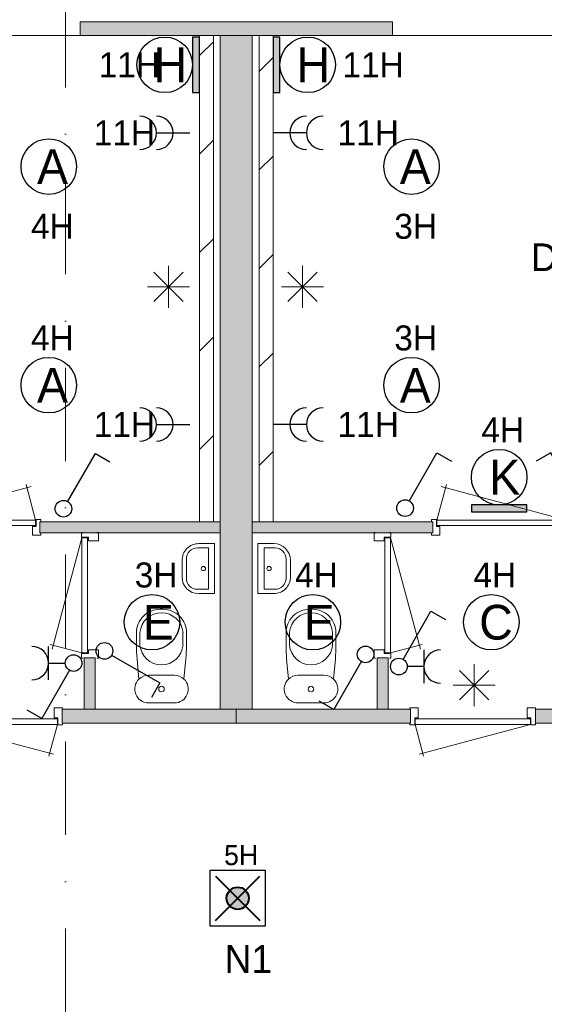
# Model space of a CAD drawing. Header units: millimetres. Extents: x 84337 to 168437, y -3060 to 56340.
# Tile 63 of 84: x 122790 to 126569, y 43409 to 50499. Entities that reach past the tile are written whole.
import ezdxf
from ezdxf.enums import TextEntityAlignment as Align
from ezdxf.xclip import XClip

# ---------------------------------------------------------------- set-up
doc = ezdxf.new("R2010")
doc.units = ezdxf.units.MM
doc.linetypes.add('DGN4', pattern=[1345.6, 672.8, -336.4, 0, -336.4])
for name, color, linetype in [('14', 7, 'Continuous'), ('16', 7, 'Continuous'), ('17', 7, 'Continuous'), ('18', 7, 'Continuous'), ('19', 7, 'Continuous'), ('20', 7, 'Continuous'), ('30', 7, 'Continuous'), ('33', 7, 'Continuous'), ('40', 7, 'Continuous'), ('48', 7, 'Continuous'), ('5', 7, 'Continuous'), ('56', 7, 'Continuous'), ('62', 7, 'Continuous')]:
    doc.layers.add(name, color=color, linetype=linetype)
doc.styles.add('dgn001', font='dgn001.shx')
doc.styles.add('dgn003', font='dgn003.shx')

# ---------------------------------------------------------------- blocks, each defined once
blk = doc.blocks.new('EA822')
at = {"layer": '18'}
blk.add_hatch(color=3, dxfattribs=at).paths.add_polyline_path([(50, -200), (50, 200), (0, 200), (0, -200)])
at = {"layer": '18', "color": 3, "linetype": 'Continuous', "lineweight": 30, "flags": 128}
blk.add_lwpolyline([(50, -200), (50, 200), (0, 200), (0, -200), (50, -200)], dxfattribs=at)
at = {"layer": '18', "color": 3, "linetype": 'Continuous', "lineweight": 30}
blk.add_circle((250, 0), 200, dxfattribs=at)
at = {"layer": '18', "color": 2, "linetype": 'Continuous', "lineweight": 13, "style": 'dgn001'}
blk.add_text('H', height=250, dxfattribs=at).set_placement((289.7, 0), align=Align.MIDDLE_CENTER)
at = {"layer": '18', "color": 1, "linetype": 'Continuous', "lineweight": 13, "style": 'dgn001'}
blk.add_text('11H', height=180, dxfattribs=at).set_placement((500, 0), align=Align.MIDDLE_LEFT)
blk = doc.blocks.new('EA626')
at = {"layer": '18'}
blk.add_hatch(color=3, dxfattribs=at).paths.add_polyline_path([(-200, 0), (200, 0), (200, 50), (-200, 50)])
at = {"layer": '18', "color": 3, "linetype": 'Continuous', "lineweight": 30, "flags": 128}
blk.add_lwpolyline([(-200, 0), (200, 0), (200, 50), (-200, 50), (-200, 0)], dxfattribs=at)
at = {"layer": '18', "color": 3, "linetype": 'Continuous', "lineweight": 30}
blk.add_circle((0, 250), 200, dxfattribs=at)
at = {"layer": '18', "color": 1, "linetype": 'Continuous', "lineweight": 13, "style": 'dgn001'}
blk.add_text('4H', height=180, dxfattribs=at).set_placement((25.5, 500), align=Align.CENTER)
at = {"layer": '18', "color": 2, "linetype": 'Continuous', "lineweight": 13, "style": 'dgn001'}
blk.add_text('K', height=250, dxfattribs=at).set_placement((39.7, 250), align=Align.MIDDLE_CENTER)
blk = doc.blocks.new('EA723')
at = {"layer": '18'}
blk.add_hatch(color=3, dxfattribs=at).paths.add_polyline_path([(0, -200), (0, 200), (-50, 200), (-50, -200)])
at = {"layer": '18', "color": 3, "linetype": 'Continuous', "lineweight": 30, "flags": 128}
blk.add_lwpolyline([(0, -200), (0, 200), (-50, 200), (-50, -200), (0, -200)], dxfattribs=at)
at = {"layer": '18', "color": 3, "linetype": 'Continuous', "lineweight": 30}
blk.add_circle((-250, 0), 200, dxfattribs=at)
at = {"layer": '18', "color": 1, "linetype": 'Continuous', "lineweight": 13, "style": 'dgn001'}
blk.add_text('11H', height=180, dxfattribs=at).set_placement((-284.6, 0), align=Align.MIDDLE_RIGHT)
at = {"layer": '18', "color": 2, "linetype": 'Continuous', "lineweight": 13, "style": 'dgn001'}
blk.add_text('H', height=250, dxfattribs=at).set_placement((-210.3, 0), align=Align.MIDDLE_CENTER)
blk = doc.blocks.new('ED92')
at = {"layer": '20'}
h = blk.add_hatch(color=4, dxfattribs=at)
edge = h.paths.add_edge_path()
edge.add_arc((-0.4, -0.1), 80, 0, 360)
at = {"layer": '20', "color": 4, "linetype": 'Continuous', "lineweight": 40}
for p, q in [((-160, 160), (160, -160)), ((-160, -160), (160, 160))]:
    blk.add_line(p, q, dxfattribs=at)
at = {"layer": '20', "color": 3, "linetype": 'Continuous', "lineweight": 30, "flags": 128}
blk.add_lwpolyline([(-200, -200), (200, -200), (200, 200), (-200, 200), (-200, -200)], dxfattribs=at)
at = {"layer": '20', "color": 4, "linetype": 'Continuous', "lineweight": 40}
blk.add_circle((-0.4, -0.1), 80, dxfattribs=at)
at = {"layer": '20', "color": 1, "linetype": 'Continuous', "lineweight": 13, "style": 'dgn001'}
blk.add_text('5H', height=144, dxfattribs=at).set_placement((24.6, 238.4), align=Align.CENTER)
at = {"layer": '20', "color": 2, "linetype": 'Continuous', "lineweight": 30, "style": 'dgn001'}
blk.add_text('N1', height=200, dxfattribs=at).set_placement((76.6, -337.6), align=Align.TOP_CENTER)
blk = doc.blocks.new('EC6155')
at = {"layer": '18', "color": 3, "linetype": 'Continuous', "lineweight": 30}
blk.add_circle((-0.015, 0.01), 200, dxfattribs=at)
at = {"layer": '18', "color": 2, "linetype": 'Continuous', "lineweight": 13, "style": 'dgn001'}
blk.add_text('A', height=249.99, dxfattribs=at).set_placement((26.855, -0.005), align=Align.MIDDLE_CENTER)
at = {"layer": '18', "color": 1, "linetype": 'Continuous', "lineweight": 13, "style": 'dgn001'}
blk.add_text('4H', height=180, dxfattribs=at).set_placement((25.5, -340), align=Align.TOP_CENTER)
blk = doc.blocks.new('EC6156')
at = {"layer": '18', "color": 3, "linetype": 'Continuous', "lineweight": 30}
blk.add_circle((0, 0), 200, dxfattribs=at)
at = {"layer": '18', "color": 1, "linetype": 'Continuous', "lineweight": 13, "style": 'dgn001'}
blk.add_text('4H', height=180, dxfattribs=at).set_placement((25.5, 250), align=Align.CENTER)
at = {"layer": '18', "color": 2, "linetype": 'Continuous', "lineweight": 13, "style": 'dgn001'}
blk.add_text('A', height=250, dxfattribs=at).set_placement((26.9, 0), align=Align.MIDDLE_CENTER)
blk = doc.blocks.new('EC6157')
at = {"layer": '18', "color": 3, "linetype": 'Continuous', "lineweight": 30}
blk.add_circle((0, 0), 200, dxfattribs=at)
at = {"layer": '18', "color": 1, "linetype": 'Continuous', "lineweight": 13, "style": 'dgn001'}
blk.add_text('3H', height=180, dxfattribs=at).set_placement((29.7, 250), align=Align.CENTER)
at = {"layer": '18', "color": 2, "linetype": 'Continuous', "lineweight": 13, "style": 'dgn001'}
blk.add_text('A', height=250, dxfattribs=at).set_placement((26.9, 0), align=Align.MIDDLE_CENTER)
blk = doc.blocks.new('EC6158')
at = {"layer": '18', "color": 3, "linetype": 'Continuous', "lineweight": 30}
blk.add_circle((0, 0), 200, dxfattribs=at)
at = {"layer": '18', "color": 2, "linetype": 'Continuous', "lineweight": 13, "style": 'dgn001'}
blk.add_text('A', height=250, dxfattribs=at).set_placement((26.9, 0), align=Align.MIDDLE_CENTER)
at = {"layer": '18', "color": 1, "linetype": 'Continuous', "lineweight": 13, "style": 'dgn001'}
blk.add_text('3H', height=180, dxfattribs=at).set_placement((29.7, -340), align=Align.TOP_CENTER)
blk = doc.blocks.new('EC6163')
at = {"layer": '18', "color": 3, "linetype": 'Continuous', "lineweight": 30}
blk.add_circle((0.005, 0), 200, dxfattribs=at)
at = {"layer": '18', "color": 1, "linetype": 'Continuous', "lineweight": 13, "style": 'dgn001'}
blk.add_text('4H', height=180, dxfattribs=at).set_placement((25.52, 250), align=Align.CENTER)
at = {"layer": '18', "color": 2, "linetype": 'Continuous', "lineweight": 13, "style": 'dgn001'}
blk.add_text('C', height=249.99, dxfattribs=at).set_placement((33.755, -0.005), align=Align.MIDDLE_CENTER)
blk = doc.blocks.new('EC6164')
at = {"layer": '18', "color": 3, "linetype": 'Continuous', "lineweight": 30}
blk.add_circle((-0.005, 0), 200, dxfattribs=at)
at = {"layer": '18', "color": 1, "linetype": 'Continuous', "lineweight": 13, "style": 'dgn001'}
blk.add_text('4H', height=180, dxfattribs=at).set_placement((25.5, 250), align=Align.CENTER)
at = {"layer": '18', "color": 2, "linetype": 'Continuous', "lineweight": 13, "style": 'dgn001'}
blk.add_text('E', height=249.99, dxfattribs=at).set_placement((45.555, -0.005), align=Align.MIDDLE_CENTER)
blk = doc.blocks.new('EC6165')
at = {"layer": '18', "color": 3, "linetype": 'Continuous', "lineweight": 30}
blk.add_circle((0.005, 0), 200, dxfattribs=at)
at = {"layer": '18', "color": 1, "linetype": 'Continuous', "lineweight": 13, "style": 'dgn001'}
blk.add_text('3H', height=180, dxfattribs=at).set_placement((29.76, 250), align=Align.CENTER)
at = {"layer": '18', "color": 2, "linetype": 'Continuous', "lineweight": 13, "style": 'dgn001'}
blk.add_text('E', height=249.99, dxfattribs=at).set_placement((45.555, -0.005), align=Align.MIDDLE_CENTER)
blk = doc.blocks.new('EL153')
at = {"layer": '16', "color": 3, "linetype": 'Continuous', "lineweight": 30}
blk.add_line((-240, 0), (0, 0), dxfattribs=at)
for centre in [(-360, 0), (-240, 0)]:
    blk.add_arc(centre, 120, 270, 90, dxfattribs=at)
at = {"layer": '16', "color": 2, "linetype": 'Continuous', "lineweight": 13, "style": 'dgn001'}
blk.add_text('11H', height=180, dxfattribs=at).set_placement((-249.55, 0), align=Align.MIDDLE_RIGHT)
blk = doc.blocks.new('EL154')
at = {"layer": '16', "color": 3, "linetype": 'Continuous', "lineweight": 30}
blk.add_line((-240, 0), (0, 0), dxfattribs=at)
for centre in [(-360, 0), (-240, 0)]:
    blk.add_arc(centre, 120, 270, 90, dxfattribs=at)
at = {"layer": '16', "color": 2, "linetype": 'Continuous', "lineweight": 13, "style": 'dgn001'}
blk.add_text('11H', height=180, dxfattribs=at).set_placement((-249.55, 0), align=Align.MIDDLE_RIGHT)
blk = doc.blocks.new('EL155')
at = {"layer": '16', "color": 3, "linetype": 'Continuous', "lineweight": 30}
blk.add_line((240, 0), (0, 0), dxfattribs=at)
for centre in [(240, 0), (360, 0)]:
    blk.add_arc(centre, 120, 90, 270, dxfattribs=at)
at = {"layer": '16', "color": 2, "linetype": 'Continuous', "lineweight": 13, "style": 'dgn001'}
blk.add_text('11H', height=180, dxfattribs=at).set_placement((465, 0), align=Align.MIDDLE_LEFT)
blk = doc.blocks.new('EL156')
at = {"layer": '16', "color": 3, "linetype": 'Continuous', "lineweight": 30}
blk.add_line((240, 0), (0, 0), dxfattribs=at)
for centre in [(240, 0), (360, 0)]:
    blk.add_arc(centre, 120, 90, 270, dxfattribs=at)
at = {"layer": '16', "color": 2, "linetype": 'Continuous', "lineweight": 13, "style": 'dgn001'}
blk.add_text('11H', height=180, dxfattribs=at).set_placement((465, 0), align=Align.MIDDLE_LEFT)
blk = doc.blocks.new('EH056')
at = {"layer": '19', "color": 3, "linetype": 'Continuous', "lineweight": 30}
for p, q in [((50, -30), (398, -230)), ((398, -230), (338, -335))]:
    blk.add_line(p, q, dxfattribs=at)
blk.add_circle((0, 0), 60, dxfattribs=at)
blk = doc.blocks.new('EK114')
at = {"layer": '19', "color": 3, "linetype": 'Continuous', "lineweight": 30}
for p, q in [((-180, -120), (-180, 120)), ((-180, 0), (-60, 0)), ((-30, -50), (-230, -398)), ((-230, -398), (-335, -338))]:
    blk.add_line(p, q, dxfattribs=at)
blk.add_circle((0, 0), 60, dxfattribs=at)
blk.add_arc((-300, 0), 120, 270, 90, dxfattribs=at)
blk = doc.blocks.new('EH057')
at = {"layer": '19', "color": 3, "linetype": 'Continuous', "lineweight": 30}
for p, q in [((30, 50), (230, 398)), ((230, 398), (335, 338))]:
    blk.add_line(p, q, dxfattribs=at)
blk.add_circle((0, 0), 60, dxfattribs=at)
blk = doc.blocks.new('EH070')
at = {"layer": '19', "color": 3, "linetype": 'Continuous', "lineweight": 30}
for p, q in [((30, 50), (230, 398)), ((230, 398), (335, 338))]:
    blk.add_line(p, q, dxfattribs=at)
blk.add_circle((0, 0), 60, dxfattribs=at)
blk = doc.blocks.new('EH617')
at = {"layer": '19', "color": 3, "linetype": 'Continuous', "lineweight": 30}
for p, q in [((-230, 398), (-335, 338)), ((-30, 50), (-230, 398)), ((30, 50), (230, 398)), ((230, 398), (335, 338))]:
    blk.add_line(p, q, dxfattribs=at)
blk.add_circle((0, 0), 60, dxfattribs=at)
blk = doc.blocks.new('EK117')
at = {"layer": '19', "color": 3, "linetype": 'Continuous', "lineweight": 30}
for p, q in [((30, 50), (230, 398)), ((230, 398), (335, 338)), ((180, 120), (180, -120)), ((180, 0), (60, 0))]:
    blk.add_line(p, q, dxfattribs=at)
blk.add_circle((0, 0), 60, dxfattribs=at)
blk.add_arc((300, 0), 120, 90, 270, dxfattribs=at)
blk = doc.blocks.new('EH071')
at = {"layer": '19', "color": 3, "linetype": 'Continuous', "lineweight": 30}
for p, q in [((-30, -50), (-230, -398)), ((-230, -398), (-335, -338))]:
    blk.add_line(p, q, dxfattribs=at)
blk.add_circle((0, 0), 60, dxfattribs=at)
blk = doc.blocks.new('930L0948')
at = {"layer": '33', "color": 1, "linetype": 'Continuous', "lineweight": 0}
for p, q in [((38, 98), (936.31, 338.7)), ((968, 98), (899.56, 353.44))]:
    blk.add_line(p, q, dxfattribs=at)
at = {"layer": '33', "color": 92, "linetype": 'Continuous', "lineweight": 13, "true_color": 0x00e100, "flags": 128}
for points in [[(0, 90), (0, 101), (35, 101), (35, 51), (60, 51), (60, -11), (0, -11), (0, 0)], [(1006, 90), (1006, 101), (971, 101), (971, 51), (946, 51), (946, -11), (1006, -11), (1006, 0)]]:
    blk.add_lwpolyline(points, dxfattribs=at)
at = {"layer": '33', "color": 2, "linetype": 'Continuous', "lineweight": 13, "true_color": 0xf0f000, "flags": 128}
blk.add_lwpolyline([(968, 98), (38, 98), (38, 58), (968, 58), (968, 98)], dxfattribs=at)
blk = doc.blocks.new('830R10142')
at = {"layer": '33', "color": 1, "linetype": 'Continuous', "lineweight": 0}
for p, q in [((-108, 868), (-322.82, 66.28)), ((-108, 38), (-336.87, 99.32))]:
    blk.add_line(p, q, dxfattribs=at)
at = {"layer": '33', "color": 92, "linetype": 'Continuous', "lineweight": 13, "true_color": 0x00e100, "flags": 128}
for points in [[(-100, 906), (-111, 906), (-111, 871), (-61, 871), (-61, 846), (11, 846), (11, 906), (0, 906)], [(-100, 0), (-111, 0), (-111, 35), (-61, 35), (-61, 60), (11, 60), (11, 0), (0, 0)]]:
    blk.add_lwpolyline(points, dxfattribs=at)
at = {"layer": '33', "color": 2, "linetype": 'Continuous', "lineweight": 13, "true_color": 0xf0f000, "flags": 128}
blk.add_lwpolyline([(-108, 868), (-108, 38), (-68, 38), (-68, 868), (-108, 868)], dxfattribs=at)
blk = doc.blocks.new('CLOS0247')
at = {"layer": '40', "color": 7, "linetype": 'Continuous', "lineweight": 0}
for p, q in [((-1.1, 670), (0.8, 670)), ((-155, 527.8), (-155, 435.5)), ((155, 527.8), (155, 435.8)), ((-92.5, 220), (92.5, 220))]:
    blk.add_line(p, q, dxfattribs=at)
at = {"layer": '40', "color": 7, "linetype": 'Continuous', "lineweight": 0, "flags": 128}
for points in [[(-175.7, 338.3), (-162, 191.9), (-162, 191.9, 0.674333), (-92.5, 20), (-92.5, 20), (92.5, 20), (92.5, 20, 0.674333), (162, 191.9), (162, 191.9), (175.7, 338.3), (175.7, 338.3, 0.023285), (180, 431.3), (180, 431.3), (180, 525), (180, 525, 0.414214), (10, 695), (10, 695), (-10, 695), (-10, 695, 0.414214), (-180, 525), (-180, 525), (-180, 431.3), (-180, 431.3, 0.023285), (-175.7, 338.3)], [(-162, 191.9, -0.194504), (-92.5, 220)], [(92.5, 220, -0.194504), (162, 191.9)]]:
    blk.add_lwpolyline(points, format="xyb", dxfattribs=at)
at = {"layer": '40', "color": 7, "linetype": 'Continuous', "lineweight": 0}
blk.add_circle((0, 120), 20, dxfattribs=at)
for centre, start, end in [((0, 514.4), 4.9259, 175.0741), ((0, 450), 184.92635, 355.07365)]:
    blk.add_arc(centre, 155.6, start, end, dxfattribs=at)
blk = doc.blocks.new('FT0145')
at = {"layer": '40', "color": 7, "linetype": 'Continuous', "lineweight": 0}
for p, q in [((-64.6, 148.9), (-144, 148.9)), ((-64.6, -148.9), (-64.6, 148.9)), ((-20, -180), (-20, 180)), ((-135.1, -180), (-20, -180))]:
    blk.add_line(p, q, dxfattribs=at)
at = {"layer": '40', "color": 7, "linetype": 'Continuous', "lineweight": 0, "flags": 128}
for points in [[(-255.1, 60, -0.414214), (-135.1, 180)], [(-224, 68.9, -0.414214), (-144, 148.9)]]:
    blk.add_lwpolyline(points, format="xyb", dxfattribs=at)
for points in [[(-20, 180), (-135.1, 180)], [(-255.1, 60), (-255.1, -60)], [(-224, 68.9), (-224, -68.9)], [(-144, -148.9), (-64.6, -148.9)]]:
    blk.add_lwpolyline(points, dxfattribs=at)
at = {"layer": '40', "color": 7, "linetype": 'Continuous', "lineweight": 0}
blk.add_circle((-101.1, 0.9), 15.1, dxfattribs=at)
for centre, radius in [((-135.1, -60), 120), ((-144, -68.9), 80)]:
    blk.add_arc(centre, radius, 180, 270, dxfattribs=at)
blk = doc.blocks.new('830R10143')
at = {"layer": '33', "color": 1, "linetype": 'Continuous', "lineweight": 0}
for p, q in [((-868, -108), (-66.28, -322.82)), ((-38, -108), (-99.32, -336.87))]:
    blk.add_line(p, q, dxfattribs=at)
at = {"layer": '33', "color": 92, "linetype": 'Continuous', "lineweight": 13, "true_color": 0x00e100, "flags": 128}
for points in [[(-906, -100), (-906, -111), (-871, -111), (-871, -61), (-846, -61), (-846, 11), (-906, 11), (-906, 0)], [(0, -100), (0, -111), (-35, -111), (-35, -61), (-60, -61), (-60, 11), (0, 11), (0, 0)]]:
    blk.add_lwpolyline(points, dxfattribs=at)
at = {"layer": '33', "color": 2, "linetype": 'Continuous', "lineweight": 13, "true_color": 0xf0f000, "flags": 128}
blk.add_lwpolyline([(-868, -108), (-38, -108), (-38, -68), (-868, -68), (-868, -108)], dxfattribs=at)
blk = doc.blocks.new('CLOS0248')
at = {"layer": '40', "color": 7, "linetype": 'Continuous', "lineweight": 0}
for p, q in [((1.1, 670), (-0.8, 670)), ((-155, 527.8), (-155, 435.8)), ((155, 527.8), (155, 435.5)), ((92.5, 220), (-92.5, 220))]:
    blk.add_line(p, q, dxfattribs=at)
at = {"layer": '40', "color": 7, "linetype": 'Continuous', "lineweight": 0, "flags": 128}
for points in [[(175.7, 338.3), (162, 191.9), (162, 191.9, -0.674333), (92.5, 20), (92.5, 20), (-92.5, 20), (-92.5, 20, -0.674333), (-162, 191.9), (-162, 191.9), (-175.7, 338.3), (-175.7, 338.3, -0.023285), (-180, 431.3), (-180, 431.3), (-180, 525), (-180, 525, -0.414214), (-10, 695), (-10, 695), (10, 695), (10, 695, -0.414214), (180, 525), (180, 525), (180, 431.3), (180, 431.3, -0.023285), (175.7, 338.3)], [(-155, 527.8, -0.917521), (155, 527.8)], [(155, 436.6, -0.917514), (-155, 436.6)]]:
    blk.add_lwpolyline(points, format="xyb", dxfattribs=at)
at = {"layer": '40', "color": 7, "linetype": 'Continuous', "lineweight": 0}
blk.add_circle((0, 120), 20, dxfattribs=at)
for centre, start, end in [((-92.5, 120), 90, 134.02728), ((92.5, 120), 45.97272, 90)]:
    blk.add_arc(centre, 100, start, end, dxfattribs=at)
blk = doc.blocks.new('930L0949')
at = {"layer": '33', "color": 1, "linetype": 'Continuous', "lineweight": 0}
for p, q in [((-968, 98), (-899.56, 353.44)), ((-38, 98), (-936.31, 338.7))]:
    blk.add_line(p, q, dxfattribs=at)
at = {"layer": '33', "color": 92, "linetype": 'Continuous', "lineweight": 13, "true_color": 0x00e100, "flags": 128}
for points in [[(-1006, 90), (-1006, 101), (-971, 101), (-971, 51), (-946, 51), (-946, -11), (-1006, -11), (-1006, 0)], [(0, 90), (0, 101), (-35, 101), (-35, 51), (-60, 51), (-60, -11), (0, -11), (0, 0)]]:
    blk.add_lwpolyline(points, dxfattribs=at)
at = {"layer": '33', "color": 2, "linetype": 'Continuous', "lineweight": 13, "true_color": 0xf0f000, "flags": 128}
blk.add_lwpolyline([(-968, 98), (-38, 98), (-38, 58), (-968, 58), (-968, 98)], dxfattribs=at)
blk = doc.blocks.new('830R10146')
at = {"layer": '33', "color": 1, "linetype": 'Continuous', "lineweight": 0}
for p, q in [((108, 868), (322.82, 66.28)), ((108, 38), (336.87, 99.32))]:
    blk.add_line(p, q, dxfattribs=at)
at = {"layer": '33', "color": 92, "linetype": 'Continuous', "lineweight": 13, "true_color": 0x00e100, "flags": 128}
for points in [[(100, 906), (111, 906), (111, 871), (61, 871), (61, 846), (-11, 846), (-11, 906), (0, 906)], [(100, 0), (111, 0), (111, 35), (61, 35), (61, 60), (-11, 60), (-11, 0), (0, 0)]]:
    blk.add_lwpolyline(points, dxfattribs=at)
at = {"layer": '33', "color": 2, "linetype": 'Continuous', "lineweight": 13, "true_color": 0xf0f000, "flags": 128}
blk.add_lwpolyline([(108, 868), (108, 38), (68, 38), (68, 868), (108, 868)], dxfattribs=at)
blk = doc.blocks.new('830R10147')
at = {"layer": '33', "color": 1, "linetype": 'Continuous', "lineweight": 0}
for p, q in [((38, -108), (99.32, -336.87)), ((868, -108), (66.28, -322.82))]:
    blk.add_line(p, q, dxfattribs=at)
at = {"layer": '33', "color": 92, "linetype": 'Continuous', "lineweight": 13, "true_color": 0x00e100, "flags": 128}
for points in [[(0, -100), (0, -111), (35, -111), (35, -61), (60, -61), (60, 11), (0, 11), (0, 0)], [(906, -100), (906, -111), (871, -111), (871, -61), (846, -61), (846, 11), (906, 11), (906, 0)]]:
    blk.add_lwpolyline(points, dxfattribs=at)
at = {"layer": '33', "color": 2, "linetype": 'Continuous', "lineweight": 13, "true_color": 0xf0f000, "flags": 128}
blk.add_lwpolyline([(868, -108), (38, -108), (38, -68), (868, -68), (868, -108)], dxfattribs=at)
blk = doc.blocks.new('FT0148')
at = {"layer": '40', "color": 7, "linetype": 'Continuous', "lineweight": 0}
for p, q in [((20, -180), (20, 180)), ((64.6, -148.9), (64.6, 148.9)), ((64.6, 148.9), (144, 148.9)), ((135.1, -180), (20, -180))]:
    blk.add_line(p, q, dxfattribs=at)
at = {"layer": '40', "color": 7, "linetype": 'Continuous', "lineweight": 0, "flags": 128}
for points in [[(20, 180), (135.1, 180)], [(224, 68.9), (224, -68.9)], [(255.1, 60), (255.1, -60)], [(144, -148.9), (64.6, -148.9)]]:
    blk.add_lwpolyline(points, dxfattribs=at)
for points in [[(255.1, -60, -0.414214), (135.1, -180)], [(224, -68.9, -0.414214), (144, -148.9)]]:
    blk.add_lwpolyline(points, format="xyb", dxfattribs=at)
at = {"layer": '40', "color": 7, "linetype": 'Continuous', "lineweight": 0}
blk.add_circle((101.1, 0.9), 15.1, dxfattribs=at)
for centre, radius in [((135.1, 60), 120), ((144, 68.9), 80)]:
    blk.add_arc(centre, radius, 0, 90, dxfattribs=at)
blk = doc.blocks.new('50E03_329_B02 - Default')
at = {"layer": '62'}
for color, points in [(9, [(35404.76, 48607.77), (33154.76, 48607.77), (33154.76, 48707.77), (35404.76, 48707.77)]), (9, [(34164.76, 48607.77), (34394.76, 48607.77), (34394.76, 43757.77), (34164.76, 43757.77)]), (9, [(32864.76, 45027.77), (34164.76, 45027.77), (34164.76, 45107.77), (32864.76, 45107.77)]), (9, [(35694.76, 45027.77), (34394.76, 45027.77), (34394.76, 45107.77), (35694.76, 45107.77)]), (9, [(33184.76, 44127.77), (33264.76, 44127.77), (33264.76, 43757.77), (33184.76, 43757.77)]), (9, [(35374.76, 44127.77), (35294.76, 44127.77), (35294.76, 43757.77), (35374.76, 43757.77)]), (7, [(33024.76, 43757.77), (34279.76, 43757.77), (34279.76, 43657.77), (33024.76, 43657.77)]), (7, [(35534.76, 43757.77), (34279.76, 43757.77), (34279.76, 43657.77), (35534.76, 43657.77)]), (7, [(36844.76, 43757.77), (36434.76, 43757.77), (36434.76, 43657.77), (36844.76, 43657.77)])]:
    blk.add_hatch(color=color, dxfattribs=at).paths.add_polyline_path(points)
at = {"layer": '16', "color": 92, "linetype": 'Continuous', "lineweight": 0, "true_color": 0x00e100, "flags": 128}
for points in [[(35404.76, 48607.77), (33154.76, 48607.77), (33154.76, 48707.77), (35404.76, 48707.77), (35404.76, 48607.77)], [(34164.76, 45027.77), (32864.76, 45027.77), (32864.76, 45107.77), (34164.76, 45107.77), (34164.76, 45027.77)], [(34394.76, 45027.77), (35694.76, 45027.77), (35694.76, 45107.77), (34394.76, 45107.77), (34394.76, 45027.77)], [(33184.76, 43757.77), (33264.76, 43757.77), (33264.76, 44127.77), (33184.76, 44127.77), (33184.76, 43757.77)], [(35374.76, 43757.77), (35294.76, 43757.77), (35294.76, 44127.77), (35374.76, 44127.77), (35374.76, 43757.77)], [(33024.76, 43657.77), (34279.76, 43657.77), (34279.76, 43757.77), (33024.76, 43757.77), (33024.76, 43657.77)], [(35534.76, 43657.77), (34279.76, 43657.77), (34279.76, 43757.77), (35534.76, 43757.77), (35534.76, 43657.77)], [(36844.76, 43657.77), (36434.76, 43657.77), (36434.76, 43757.77), (36844.76, 43757.77), (36844.76, 43657.77)]]:
    blk.add_lwpolyline(points, dxfattribs=at)
at = {"layer": '17', "color": 92, "linetype": 'Continuous', "lineweight": 0, "true_color": 0x00e100, "flags": 128}
blk.add_lwpolyline([(34164.76, 43757.77), (34394.76, 43757.77), (34394.76, 48607.77), (34164.76, 48607.77), (34164.76, 43757.77)], dxfattribs=at)
at = {"layer": '30', "color": 3, "linetype": 'Continuous', "lineweight": 0}
for p, q in [((30604.76, 48607.77), (33154.76, 48607.77)), ((37954.76, 48607.77), (35404.76, 48607.77))]:
    blk.add_line(p, q, dxfattribs=at)
at = {"layer": '56', "color": 3, "linetype": 'DGN4', "lineweight": 0}
blk.add_line((33049.76, 50407.77), (33049.76, 1494.98), dxfattribs=at)
at = {"layer": '62', "color": 9, "linetype": 'Continuous', "lineweight": 0, "flags": 128}
for points in [[(35404.76, 48607.77), (33154.76, 48607.77), (33154.76, 48707.77), (35404.76, 48707.77), (35404.76, 48607.77)], [(34164.76, 48607.77), (34394.76, 48607.77), (34394.76, 43757.77), (34164.76, 43757.77), (34164.76, 48607.77)], [(32864.76, 45027.77), (34164.76, 45027.77), (34164.76, 45107.77), (32864.76, 45107.77), (32864.76, 45027.77)], [(35694.76, 45027.77), (34394.76, 45027.77), (34394.76, 45107.77), (35694.76, 45107.77), (35694.76, 45027.77)], [(33184.76, 44127.77), (33264.76, 44127.77), (33264.76, 43757.77), (33184.76, 43757.77), (33184.76, 44127.77)], [(35374.76, 44127.77), (35294.76, 44127.77), (35294.76, 43757.77), (35374.76, 43757.77), (35374.76, 44127.77)]]:
    blk.add_lwpolyline(points, dxfattribs=at)
at = {"layer": '62', "color": 7, "linetype": 'Continuous', "lineweight": 0, "flags": 128}
for points in [[(33024.76, 43757.77), (34279.76, 43757.77), (34279.76, 43657.77), (33024.76, 43657.77), (33024.76, 43757.77)], [(35534.76, 43757.77), (34279.76, 43757.77), (34279.76, 43657.77), (35534.76, 43657.77), (35534.76, 43757.77)], [(36844.76, 43757.77), (36434.76, 43757.77), (36434.76, 43657.77), (36844.76, 43657.77), (36844.76, 43757.77)]]:
    blk.add_lwpolyline(points, dxfattribs=at)
at = {"color": 7, "linetype": 'Continuous', "lineweight": 0}
for name, p in [('930L0948', (31866.53, 45021.8)), ('930L0949', (36692.99, 45021.8)), ('830R10142', (33276.36, 44124.68)), ('830R10146', (35283.16, 44124.68)), ('FT0145', (34144.33, 44769.81)), ('FT0148', (34415.19, 44769.81)), ('CLOS0247', (33741.25, 43782.67)), ('CLOS0248', (34818.27, 43782.67)), ('830R10143', (33029.47, 43755.87)), ('830R10147', (35530.05, 43755.87))]:
    blk.add_blockref(name, p, dxfattribs=at)
at = {"layer": '48', "color": 7, "linetype": 'Continuous', "lineweight": 0, "style": 'dgn003'}
blk.add_text('D208', height=200, dxfattribs=at).set_placement((36721.08, 47011.98), align=Align.MIDDLE_CENTER)
blk = doc.blocks.new('EAE6142')
at = {"layer": '5', "color": 3, "linetype": 'Continuous', "lineweight": 0}
for p, q in [((0, -151.5), (0, 151.5)), ((106.04, -106.05), (-106.06, 106.05)), ((-106.06, -106.05), (106.04, 106.05)), ((-151.5, 0), (151.5, 0))]:
    blk.add_line(p, q, dxfattribs=at)
blk = doc.blocks.new('EAE6143')
at = {"layer": '5', "color": 3, "linetype": 'Continuous', "lineweight": 0}
for p, q in [((0, -151.5), (0, 151.5)), ((106.04, -106.05), (-106.06, 106.05)), ((-106.06, -106.05), (106.04, 106.05)), ((-151.5, 0), (151.5, 0))]:
    blk.add_line(p, q, dxfattribs=at)
blk = doc.blocks.new('EAE6150')
at = {"layer": '5', "color": 3, "linetype": 'Continuous', "lineweight": 0}
for p, q in [((0, -151.5), (0, 151.5)), ((106.04, -106.05), (-106.06, 106.05)), ((-106.06, -106.05), (106.04, 106.05)), ((-151.5, 0), (151.5, 0))]:
    blk.add_line(p, q, dxfattribs=at)

msp = doc.modelspace()

# ---------------------------------------------------------------- hatches: boundary and pattern name
at = {"layer": '14', "linetype": 'Continuous', "lineweight": 0}
h = msp.add_hatch(dxfattribs=at)
h.set_pattern_fill('DGN_EZ7', color=2, scale=100, style=0, pattern_type=2)
h.set_pattern_definition([(45, (-35.6, 2691.77), (4e-14, 709), [])])
h.paths.add_polyline_path([(124085.19, 46884.49), (124085.19, 50384.49), (124185.19, 50384.49), (124185.19, 46884.49)])
h = msp.add_hatch(dxfattribs=at)
h.set_pattern_fill('DGN_EZ7', color=2, scale=100, style=0, pattern_type=2)
h.set_pattern_definition([(45, (155.63, -1206.23), (4e-14, 709), [])])
h.paths.add_polyline_path([(124615.19, 50384.49), (124615.19, 46884.49), (124515.19, 46884.49), (124515.19, 50384.49)])

# ---------------------------------------------------------------- linework, layer by layer
at = {"layer": '14', "color": 3, "linetype": 'CONTINUOUS', "lineweight": 0}
for p, q in [((124085.19, 46884.49), (124085.19, 50384.49)), ((124085.19, 50384.49), (124135.19, 50384.49)), ((124185.19, 50384.49), (124135.19, 50384.49)), ((124185.19, 46884.49), (124185.19, 50384.49)), ((124515.19, 50384.49), (124565.19, 50384.49)), ((124515.19, 50384.49), (124515.19, 46884.49)), ((124615.19, 50384.49), (124565.19, 50384.49)), ((124615.19, 50384.49), (124615.19, 46884.49)), ((124085.19, 46884.49), (124135.19, 46884.49)), ((124185.19, 46884.49), (124135.19, 46884.49)), ((124515.19, 46884.49), (124565.19, 46884.49)), ((124615.19, 46884.49), (124565.19, 46884.49))]:
    msp.add_line(p, q, dxfattribs=at)

# ---------------------------------------------------------------- block references
ref = msp.add_blockref('50E03_329_B02 - Default', (90070.43, 1776.72))
XClip(ref).set_block_clipping_path([(-1935.24, 2907.77), (50064.76, 48907.77)])
at = {"color": 1, "linetype": 'Continuous', "lineweight": 0}
for name, p in [('EA723', (124085.19, 50174.49)), ('EA822', (124615.19, 50174.49)), ('EL154', (124015.19, 49684.49)), ('EL155', (124615.19, 49684.49)), ('EC6155', (122999.98, 49441.69)), ('EC6158', (125612.86, 49441.69)), ('EAE6142', (123862.84, 48576.31)), ('EAE6143', (124827.96, 48576.31)), ('EC6156', (122999.98, 47867.56)), ('EC6157', (125612.86, 47867.56)), ('EL153', (124015.19, 47584.49)), ('EL156', (124615.19, 47584.49)), ('EA626', (126243.78, 46955.4)), ('EH057', (123105.42, 46978.06)), ('EH070', (125566.1, 46982.31)), ('EH617', (126845.52, 46982.31)), ('EC6165', (123743.18, 46160.85)), ('EC6164', (124902.28, 46160.85)), ('EC6163', (126187.34, 46160.85)), ('EK117', (125521.56, 45841.56)), ('EH056', (123401.17, 45954.31)), ('EK114', (123178.75, 45866.56)), ('EH071', (125281.92, 45929.31)), ('EAE6150', (126063.72, 45707.5)), ('ED92', (124361.12, 44173.4))]:
    msp.add_blockref(name, p, dxfattribs=at)

doc.saveas('drawing.dxf')
